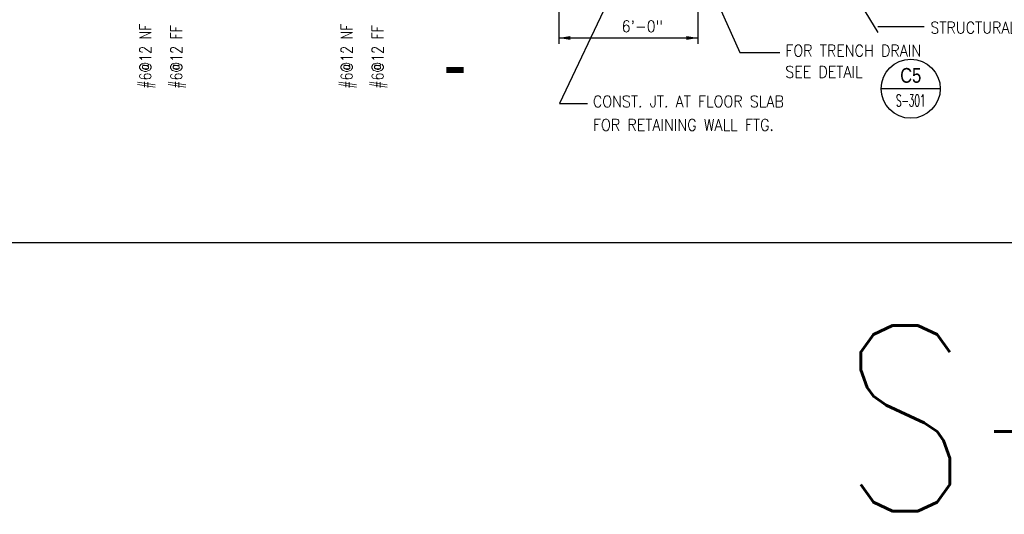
# Model space of a CAD drawing. Header units: inches. Extents: x -9715 to 32893, y -15613 to -1138.
# Tile 6 of 256: x 3846 to 4356, y -11114 to -10858. Entities that reach past the tile are written whole.
import ezdxf
from ezdxf.enums import TextEntityAlignment as Align

# ---------------------------------------------------------------- set-up
doc = ezdxf.new("R2010")
doc.units = ezdxf.units.IN
doc.header["$MEASUREMENT"] = 0
doc.layers.get('0').update_dxf_attribs({"color": 252})
doc.layers.get('DEFPOINTS').update_dxf_attribs({"color": 11})
for name, color, linetype in [('A-Anno-Symb', 2, 'Continuous'), ('S-ANNO-DIMS', 2, 'Continuous'), ('S-ANNO-SYMB', 2, 'Continuous'), ('S-ANNO-TEXT', 2, 'Continuous'), ('S5', 1, 'Continuous'), ('S7', 2, 'Continuous'), ('S7R', 2, 'Continuous')]:
    doc.layers.add(name, color=color, linetype=linetype)
doc.styles.add('125', font='romans.shx', dxfattribs={"width": 0.8, "height": 2})
doc.styles.add('ROMANS', font='ROMANS.shx', dxfattribs={"width": 0.8})
doc.styles.get("Standard").update_dxf_attribs({"font": 'romans.shx', "width": 0.8})
doc.styles.add('TITTEXTL', font='swiss.ttf', dxfattribs={"width": 0.8})

# ---------------------------------------------------------------- blocks, each defined once
blk = doc.blocks.new('Anno_Section_A2')
at = {"color": 0, "linetype": 'ByBlock', "lineweight": -2}
blk.add_line((2.5, 0), (-2.5, 0), dxfattribs=at)
blk.add_circle((0, 0), 2.5, dxfattribs=at)
at = {"color": 0, "linetype": 'ByBlock', "lineweight": -2, "style": 'ROMANS', "width": 0.8}
blk.add_attdef('NUMBER', text='', height=1, dxfattribs=at).set_placement((0, 0.5), align=Align.CENTER)
blk.add_attdef('SHEET', text='', height=0.75, dxfattribs=at).set_placement((0, -0.5), align=Align.TOP_CENTER)

msp = doc.modelspace()

# ---------------------------------------------------------------- linework, layer by layer
at = {"layer": 'A-Anno-Symb'}
msp.add_lwpolyline([(4067.00782, -10884.01923, 3, 3, 0), (4076.00782, -10884.01923, 0, 0, 0), (4076.00782, -10838.62954, 0, 0, 0)], format="xyseb", dxfattribs=at)
at = {"layer": 'DEFPOINTS'}
msp.add_lwpolyline([(3455.89523, -10973.22516), (4895.89523, -10973.22516), (4895.89523, -9989.22516), (3455.89523, -9989.22516)], close=True, dxfattribs=at)
at = {"layer": 'S5', "color": 1}
for p, q in [((4125.18817, -10841.65949), (4125.18817, -10870.42192)), ((4197.18817, -10841.65949), (4197.18817, -10870.42192)), ((4125.18817, -10867.42192), (4197.18817, -10867.42192))]:
    msp.add_line(p, q, dxfattribs=at)
at = {"layer": 'S7', "color": 1}
for p, q in [((4184.92222, -10798.78775), (4218.95795, -10875.00267)), ((4164.08614, -10820.1486), (4125.54761, -10901.31203)), ((4264.64717, -10822.09991), (4290.30888, -10864.57987)), ((4290.30888, -10861.46663), (4314.3521, -10861.46663)), ((4218.95795, -10875.00267), (4239.7053, -10875.00267)), ((4125.54761, -10901.31203), (4140.09477, -10901.31203))]:
    msp.add_line(p, q, dxfattribs=at)
at = {"layer": 'S7R', "color": 1}
for points in [[(4131.18817, -10868.42192), (4131.18817, -10866.42192), (4125.18817, -10867.42192)], [(4191.18817, -10868.42192), (4191.18817, -10866.42192), (4197.18817, -10867.42192)]]:
    msp.add_solid(points, dxfattribs=at)

# ---------------------------------------------------------------- block references
at = {"layer": 'S-ANNO-SYMB'}
ref = msp.add_blockref('Anno_Section_A2', (4307.4029, -10893.6794), dxfattribs=dict(at, xscale=6.119999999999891, yscale=6.119999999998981, zscale=6.119999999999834))
ref.add_attrib('NUMBER', 'C5', dxfattribs={"layer": '0', "color": 0, "linetype": 'ByBlock', "lineweight": -2, "height": 7.65, "style": 'TITTEXTL', "width": 0.796875}).set_placement((4307.4029, -10890.6194, 127.5), align=Align.CENTER)
ref.add_attrib('SHEET', 'S-301', dxfattribs={"layer": '0', "color": 0, "linetype": 'ByBlock', "lineweight": -2, "height": 6.12, "style": 'ROMANS', "width": 0.55}).set_placement((4307.4029, -10896.7394, 127.5), align=Align.TOP_CENTER)

# ---------------------------------------------------------------- texts
at = {"insert": (4271.64523, -11016.22516), "char_height": 96, "width": 528, "attachment_point": 1}
msp.add_mtext('S-103', dxfattribs=at)
at = {"layer": 'S-ANNO-DIMS', "style": '125', "width": 0.8}
for s, p in [('#6@12 NF', (3914.14028, -10893.75488)), ('#6@12 NF', (4018.37791, -10893.75488)), ('#6@12 FF', (3930.12017, -10893.75488)), ('#6@12 FF', (4034.35779, -10893.75488))]:
    msp.add_text(s, height=6, rotation=90, dxfattribs=at).set_placement(p)
at = {"layer": 'S-ANNO-TEXT', "style": '125', "width": 0.9}
msp.add_text('6\'-0"', height=6, dxfattribs=at).set_placement((4168.38364, -10864.42192), align=Align.CENTER)
for s, p in [('STRUCTURAL FILL', (4317.56895, -10865.1063)), ('FOR TRENCH DRAIN', (4242.46862, -10876.97514)), ('SEE DETAIL', (4242.46862, -10887.97583)), ('CONST. JT. AT FLOOR SLAB', (4142.85808, -10903.28449)), ('FOR RETAINING WALL FTG.', (4142.85808, -10915.41502))]:
    msp.add_text(s, height=6, dxfattribs=at).set_placement(p)

doc.saveas('drawing.dxf')
